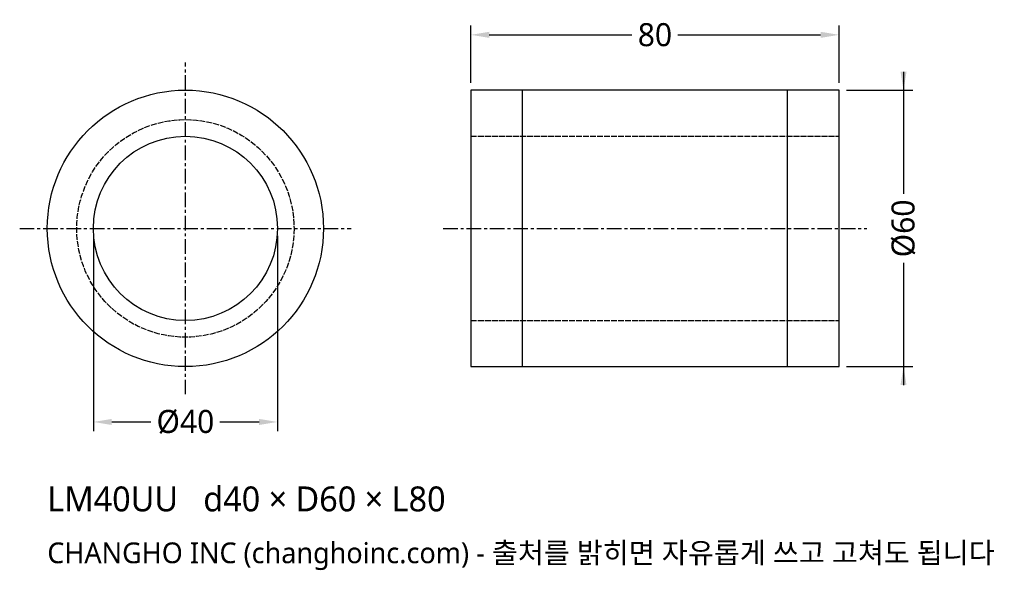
# Model space of a CAD drawing. Header units: millimetres. Extents: x -36 to 178, y -74 to 45.
import ezdxf

# ---------------------------------------------------------------- set-up
doc = ezdxf.new("R2010")
doc.units = ezdxf.units.MM
doc.linetypes.add('CENTER', pattern=[5.08, 3.175, -0.635, 0.635, -0.635])
doc.linetypes.add('DASHED', pattern=[1.524, 1.27, -0.254])
for name, color, linetype in [('문자', 7, 'CONTINUOUS'), ('숨은선', 3, 'DASHED'), ('외형선', 7, 'CONTINUOUS'), ('중심선', 1, 'CENTER'), ('치수', 4, 'CONTINUOUS')]:
    doc.layers.add(name, color=color, linetype=linetype)
doc.styles.add('CH_KOR', font='malgun.ttf')
doc.dimstyles.new('CH_DIM', dxfattribs={"dimtxt": 2.5, "dimasz": 2, "dimexe": 1, "dimexo": 0.8, "dimgap": 0.8, "dimtad": 1, "dimdec": 1, "dimdsep": 46, "dimtxsty": 'CH_KOR', "dimcen": 2.5, "dimclrd": 4, "dimclre": 4, "dimclrt": 4, "dimazin": 3, "dimtfac": 1, "dimtmove": 0, "dimatfit": 3})

# ---------------------------------------------------------------- blocks, each defined once
blk = doc.blocks.new('_CLOSEDFILLED')
at = {"color": 0, "linetype": 'BYBLOCK'}
blk.add_solid([(-1, 0.164), (0, 0), (-1, -0.164)], dxfattribs=at)
blk = doc.blocks.new('*D1')
at = {"color": 4}
for p, q in [((156, 34), (156, 7.5)), ((143.6, 30), (158, 30)), ((156, -7.5), (156, -34)), ((143.6, -30), (158, -30))]:
    blk.add_line(p, q, dxfattribs=at)
at = {"layer": 'Defpoints'}
for p in [(142, 30), (156, 30), (142, -30)]:
    blk.add_point(p, dxfattribs=at)
at = {"layer": '치수', "color": 4, "xscale": 4, "yscale": 4}
for p, rotation in [((156, 30), 270), ((156, -30), 90)]:
    blk.add_blockref('_CLOSEDFILLED', p, dxfattribs=dict(at, rotation=rotation))
at = {"layer": '치수', "color": 4, "insert": (156, 0), "char_height": 5, "attachment_point": 5, "rotation": 90, "style": 'CH_KOR'}
blk.add_mtext('Ø60', dxfattribs=at)
blk = doc.blocks.new('*D2')
at = {"color": 4}
for p, q in [((-20, -1.6), (-20, -44)), ((20, -1.6), (20, -44)), ((-16, -42), (-7.5, -42)), ((7.5, -42), (16, -42))]:
    blk.add_line(p, q, dxfattribs=at)
at = {"layer": 'Defpoints'}
for p in [(-20, 0), (20, 0), (-20, -42)]:
    blk.add_point(p, dxfattribs=at)
at = {"layer": '치수', "color": 4, "xscale": 4, "yscale": 4, "rotation": 180}
blk.add_blockref('_CLOSEDFILLED', (-20, -42), dxfattribs=at)
at = {"layer": '치수', "color": 4, "xscale": 4, "yscale": 4}
blk.add_blockref('_CLOSEDFILLED', (20, -42), dxfattribs=at)
at = {"layer": '치수', "color": 4, "insert": (0, -42), "char_height": 5, "attachment_point": 5, "style": 'CH_KOR'}
blk.add_mtext('Ø40', dxfattribs=at)
blk = doc.blocks.new('*D3')
at = {"color": 4}
for p, q in [((62, 31.6), (62, 44)), ((142, 31.6), (142, 44)), ((66, 42), (97, 42)), ((107, 42), (138, 42))]:
    blk.add_line(p, q, dxfattribs=at)
at = {"layer": 'Defpoints'}
for p in [(62, 42), (62, 30), (142, 30)]:
    blk.add_point(p, dxfattribs=at)
at = {"layer": '치수', "color": 4, "xscale": 4, "yscale": 4, "rotation": 180}
blk.add_blockref('_CLOSEDFILLED', (62, 42), dxfattribs=at)
at = {"layer": '치수', "color": 4, "xscale": 4, "yscale": 4}
blk.add_blockref('_CLOSEDFILLED', (142, 42), dxfattribs=at)
at = {"layer": '치수', "color": 4, "insert": (102, 42), "char_height": 5, "attachment_point": 5, "style": 'CH_KOR'}
blk.add_mtext('80', dxfattribs=at)

msp = doc.modelspace()

# ---------------------------------------------------------------- linework, layer by layer
at = {"layer": '숨은선'}
for p, q in [((62, 20), (142, 20)), ((62, -20), (142, -20))]:
    msp.add_line(p, q, dxfattribs=at)
msp.add_circle((0, 0), 23.6, dxfattribs=at)
at = {"layer": '외형선'}
for p, q in [((73.2, -30), (73.2, 30)), ((130.8, -30), (130.8, 30))]:
    msp.add_line(p, q, dxfattribs=at)
msp.add_lwpolyline([(62, -30), (142, -30), (142, 30), (62, 30)], close=True, dxfattribs=at)
for radius in [30, 20]:
    msp.add_circle((0, 0), radius, dxfattribs=at)
at = {"layer": '중심선'}
for p, q in [((0, -36), (0, 36)), ((-36, 0), (36, 0)), ((56, 0), (148, 0))]:
    msp.add_line(p, q, dxfattribs=at)

# ---------------------------------------------------------------- texts
at = {"layer": '문자', "style": 'CH_KOR'}
for s, height, p in [('LM40UU   d40 × D60 × L80', 5.4, (-30, -61.4)), ('CHANGHO INC (changhoinc.com) - 출처를 밝히면 자유롭게 쓰고 고쳐도 됩니다', 4.5, (-30, -72.65))]:
    msp.add_text(s, height=height, dxfattribs=at).set_placement(p)

# ---------------------------------------------------------------- dimensions: what is measured, and where the dimension line sits
at = {"layer": '치수'}
dim = msp.add_linear_dim(base=(62, 42), p1=(62, 30), p2=(142, 30), dimstyle='CH_DIM', override={"dimscale": 2}, dxfattribs=at)
dim.commit()
dim.dimension.update_dxf_attribs({"geometry": '*D3', "text_midpoint": (102, 42)})
dim = msp.add_linear_dim(base=(156, 30), p1=(142, 30), p2=(142, -30), angle=90, text='Ø60', dimstyle='CH_DIM', override={"dimscale": 2}, dxfattribs=at)
dim.commit()
dim.dimension.update_dxf_attribs({"geometry": '*D1', "text_midpoint": (156, 0)})
dim = msp.add_linear_dim(base=(-20, -42), p1=(-20, 0), p2=(20, 0), text='Ø40', dimstyle='CH_DIM', override={"dimscale": 2}, dxfattribs=at)
dim.commit()
dim.dimension.update_dxf_attribs({"geometry": '*D2', "text_midpoint": (0, -42)})

doc.saveas('drawing.dxf')
